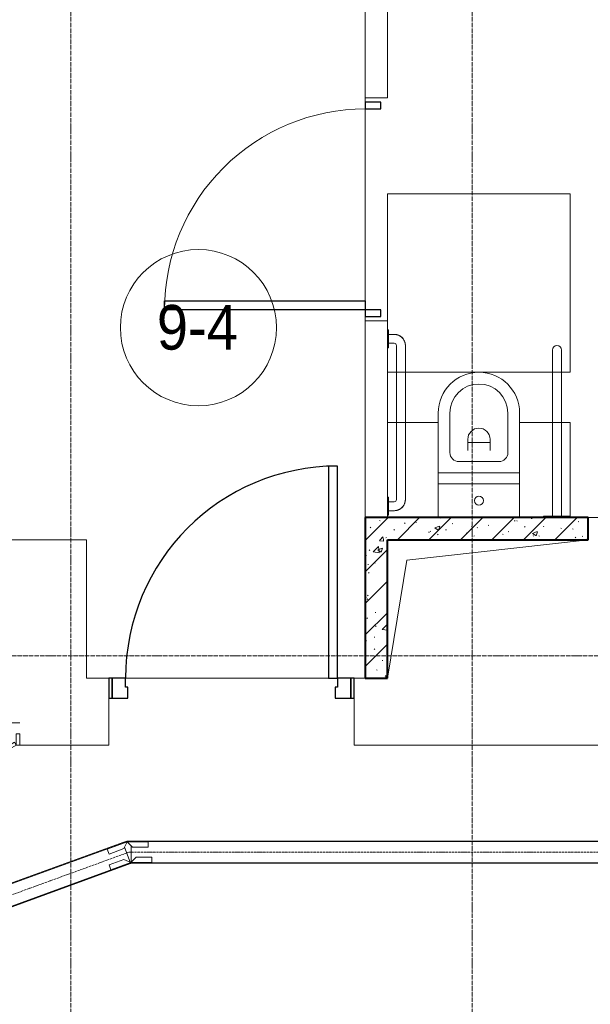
# Model space of a CAD drawing. Header units: millimetres. Extents: x 5617 to 113704, y 7718 to 156189.
# Tile 28 of 48: x 49544 to 52104, y 69238 to 73650. Entities that reach past the tile are written whole.
import ezdxf

# ---------------------------------------------------------------- set-up
doc = ezdxf.new("R2010")
doc.units = ezdxf.units.MM
for name, pattern in [('ADSK_Линия сетки', [25, 20, -2.5, 0, -2.5]), ('Линия сетки', [25, 20, -2.5, 0, -2.5]), ('Осевая', [14, 10, -2, 0, -2])]:
    doc.linetypes.add(name, pattern=pattern)
for name, color, linetype, lineweight in [('Двери', 7, 'Continuous', 18), ('Кабельные лотки', 7, 'Continuous', 18), ('Каркас_Импост', 7, 'Continuous', 30), ('Марки помещений', 7, 'Continuous', 20), ('Мебель', 7, 'Continuous', 18), ('Монтажный зазор', 7, 'Continuous', 30), ('Осевая линия', 7, 'Осевая', 18), ('Оси', 7, 'Continuous', 9), ('Панель', 7, 'Continuous', 30), ('Перекрытия', 7, 'Continuous', 18), ('Сантехнические приборы', 7, 'Continuous', 18), ('Соединительные детали кабельных лотков', 7, 'Continuous', 18), ('Стены', 7, 'Continuous', 18), ('Стены разрез', 7, 'Continuous', 40)]:
    doc.layers.add(name, color=color, linetype=linetype, lineweight=lineweight)
doc.styles.add('Arial_3', font='arial.ttf', dxfattribs={"width": 0.9, "height": 200})
pattern_1 = [(50, (0, 0), (218.62117, -19.1268), [22.86, -251.46]), (355, (0, 0), (-42.2919, 229.2684), [18.288, -201.168]), (100.451, (18.22, -1.6), (176.3311, 210.13963), [19.428, -213.708]), (46.184, (0, 60.96), (325.29495, -50.4516), [34.29, -377.19]), (96.636, (27.1, 56.76), (284.883, 296.9127), [29.142, -320.562]), (351.184, (0, 60.96), (284.8858, 296.9107), [27.432, -301.752]), (21, (30.48, 45.72), (181.93753, -122.71832), [22.86, -251.46]), (326, (30.48, 45.72), (74.1622, 221.0262), [18.288, -201.168]), (71.451, (45.64, 35.5), (256.10035, 98.30526), [19.428, -213.708]), (37.5, (0, 0), (3.70639, 101.465895), [3.353, -195.377, 3.353, -200.863, -201.93]), (37.5, (0, 0), (3.70639, 101.465895), [-402.946, 3.353, -198.577]), (7.5, (0, 0), (80.18358, 120.21653), [3.353, -113.081, 3.353, -190.805, -76.962]), (7.5, (0, 0), (80.18358, 120.21653), [-310.591, 3.353, -73.609]), (327.5, (-67.97, 0), (162.70865, -6.87497), [3.353, -72.847, 3.353, -234.391, -315.468]), (327.5, (-67.97, 0), (162.70865, -6.87497), [-313.944, 3.353, -312.115]), (317.5, (-98.45, 0), (177.75468, 30.51183), [3.353, -95.707, 3.353, -154.534, -224.028]), (317.5, (-98.45, 0), (177.75468, 30.51183), [-256.946, 3.353, -220.675])]
pattern_2 = [(45, (0, 0), (-70.71068, 70.71068), [])]

# ---------------------------------------------------------------- blocks, each defined once
blk = doc.blocks.new('A_DOR_Door - Вн_3_Одинарная_1000x2100-2785981-МКСС_K1_L02_4_800_')
at = {"layer": 'Двери', "color": 254, "lineweight": 30, "true_color": 0xcccccc}
for p, q in [((-450, 50), (-450, 950)), ((-450, 950), (-410, 950)), ((-450, 50), (-450, 950)), ((-410, 950), (-410, 50)), ((-480, 50), (-480, -20)), ((-450, 50), (-480, 50)), ((-410, 50), (-450, 50)), ((-450, -20), (-450, 50)), ((480, 50), (450, 50)), ((450, 50), (450, -20)), ((480, -20), (480, 50)), ((-480, -20), (-450, -20)), ((450, -20), (480, -20))]:
    blk.add_line(p, q, dxfattribs=at)
at = {"layer": 'Двери', "color": 254, "lineweight": 9, "true_color": 0xe5e5e5}
blk.add_arc((-450, 50), 900, 360, 90, dxfattribs=at)
blk = doc.blocks.new('MR_Зона обслуживания - MR_Зона обслуживания-2560104-МКСС_K1_L02_4_800_')
at = {"layer": 'Мебель', "color": 254, "lineweight": 9, "true_color": 0xcccccc}
for p, q in [((410, 0), (-410, 0)), ((-410, 0), (-410, -800)), ((410, -800), (410, 0)), ((-410, -800), (410, -800))]:
    blk.add_line(p, q, dxfattribs=at)
blk = doc.blocks.new('MR_Зона обслуживания - MR_Зона обслуживания-2560105-МКСС_K1_L02_4_800_')
at = {"layer": 'Мебель', "color": 254, "lineweight": 9, "true_color": 0xcccccc}
for p, q in [((-113.75, 0), (-113.75, -425)), ((113.75, -425), (113.75, 0)), ((-113.75, -425), (113.75, -425))]:
    blk.add_line(p, q, dxfattribs=at)
blk = doc.blocks.new('101_Лючок доступа_Двупольный - ЛД_П_1600х2100-3935844-МКСС_K1_L02_4_800_')
at = {"layer": 'Двери', "color": 254, "true_color": 0xcccccc}
for p, q in [((-105.2, 442.5), (-785, 50)), ((-97.7, 429.5), (-105.2, 442.5)), ((105.2, 442.5), (97.7, 429.5)), ((785, 50), (105.2, 442.5)), ((-777.5, 37), (-97.7, 429.5)), ((97.7, 429.5), (777.5, 37)), ((-785, 50), (-800, 50)), ((-785, 50), (-777.5, 37)), ((0, 50), (-755, 50)), ((755, 50), (0, 50)), ((777.5, 37), (785, 50)), ((800, 50), (785, 50)), ((800, -50), (-800, -50))]:
    blk.add_line(p, q, dxfattribs=at)
at = {"layer": 'Каркас_Импост', "color": 254, "lineweight": 18, "true_color": 0xcccccc}
for p, q in [((-800, 50), (-785, 50)), ((-800, 50), (-800, 0)), ((-785, 50), (-785, 0)), ((800, 50), (785, 50)), ((785, 50), (785, 0)), ((800, 50), (800, 0)), ((-800, 0), (-785, 0)), ((785, 0), (800, 0))]:
    blk.add_line(p, q, dxfattribs=at)
blk = doc.blocks.new('101_Дверь_Однопольная - _НЧ_Мет_900х2100_Квартира_Л-3602911-МКСС_K1_L02_4_800_')
at = {"layer": 'Каркас_Импост', "color": 254, "true_color": 0xcccccc}
for p, q in [((-475, 150), (-535, 150)), ((-535, 150), (-535, 60)), ((-475, 110), (-475, 150)), ((535, 150), (475, 150)), ((475, 150), (475, 110)), ((535, 60), (535, 150)), ((-465, 110), (-475, 110)), ((-465, 60), (-465, 110)), ((475, 110), (465, 110)), ((465, 110), (465, 60)), ((-535, 60), (-465, 60)), ((465, 60), (535, 60))]:
    blk.add_line(p, q, dxfattribs=at)
at = {"layer": 'Монтажный зазор', "color": 254, "true_color": 0xcccccc}
for p, q in [((-535, 150), (-550, 150)), ((-550, 150), (-550, 60)), ((-535, 60), (-535, 150)), ((550, 150), (535, 150)), ((535, 150), (535, 60)), ((550, 60), (550, 150)), ((-550, 60), (-535, 60)), ((535, 60), (550, 60))]:
    blk.add_line(p, q, dxfattribs=at)
at = {"layer": 'Панель', "color": 254, "true_color": 0xcccccc}
for p, q in [((475, 1100), (435, 1100)), ((435, 1100), (435, 150)), ((475, 150), (475, 1100)), ((435, 150), (475, 150))]:
    blk.add_line(p, q, dxfattribs=at)
blk.add_arc((475, 150), 950, 90, 180, dxfattribs=at)
blk = doc.blocks.new('Унитаз напольный_МГН - Унитаз МГН_Стойка_Поручень_----2498998-МКСС_K1_L02_4_800_')
at = {"layer": 'Сантехнические приборы', "color": 253, "true_color": 0xaaaaaa}
for p, q in [((-290, 200), (-410, 200)), ((-410, 200), (-410, 195)), ((-410, 195), (-290, 195)), ((-330, 195), (-370, 195)), ((-370, 195), (-370, 0)), ((-330, 0), (-330, 195)), ((-290, 195), (-290, 200)), ((-182.5, 200), (-182.5, 50)), ((182.5, 200), (-182.5, 200)), ((182.5, 50), (182.5, 200)), ((410, 190), (405, 190)), ((405, 190), (405, 110)), ((410, 110), (410, 190)), ((405, 170), (380, 170)), ((405, 130), (405, 170)), ((330, 120), (330, 0)), ((370, 0), (370, 120)), ((380, 130), (405, 130)), ((405, 110), (410, 110)), ((-182.5, 50), (182.5, 50)), ((182.5, 50), (-182.5, 50)), ((-182.5, 50), (-182.5, 0)), ((182.5, 0), (182.5, 50)), ((-370, 0), (-370, -550)), ((-330, -550), (-330, 0)), ((-182.5, 0), (182.5, 0)), ((330, 0), (330, -450)), ((370, -450), (370, 0)), ((182.5, 0), (-182.5, 0)), ((-182.5, 0), (-182.5, -267.5)), ((182.5, -267.5), (182.5, 0)), ((-90, -50), (90, -50)), ((-130, -267.5), (-130, -90)), ((-50, -150), (-50, -100)), ((50, -100), (50, -150)), ((130, -90), (130, -267.5)), ((-50, -135), (50, -135)), ((330, -450), (330, -570)), ((370, -570), (370, -450)), ((410, -560), (405, -560)), ((405, -560), (405, -640)), ((410, -640), (410, -560)), ((405, -580), (380, -580)), ((405, -620), (405, -580)), ((380, -620), (405, -620)), ((405, -640), (410, -640))]:
    blk.add_line(p, q, dxfattribs=at)
at = {"layer": 'Сантехнические приборы', "color": 253, "true_color": 0xaaaaaa, "flags": 128}
for points in [[(380, 170), (378, 170), (376, 169.8), (374, 169.6), (372, 169.4), (370.1, 169), (368.1, 168.6), (366.2, 168.1), (364.3, 167.5), (362.4, 166.8), (360.5, 166.1), (358.7, 165.2), (356.9, 164.3), (355.2, 163.4), (353.4, 162.4), (351.8, 161.3), (350.1, 160.1), (348.6, 158.9), (347, 157.6), (345.6, 156.2), (344.1, 154.8), (342.8, 153.4), (341.5, 151.9), (340.2, 150.3), (339, 148.7), (337.9, 147), (336.9, 145.3), (335.9, 143.6), (335, 141.8), (334.2, 140), (333.4, 138.1), (332.7, 136.2), (332.1, 134.3), (331.6, 132.4), (331.1, 130.5), (330.7, 128.5), (330.4, 126.5), (330.2, 124.5), (330.1, 122.5), (330, 120.5)], [(330, -570), (330, -572), (330.2, -574), (330.4, -576), (330.6, -578), (331, -579.9), (331.4, -581.9), (331.9, -583.8), (332.5, -585.7), (333.2, -587.6), (333.9, -589.5), (334.8, -591.3), (335.7, -593.1), (336.6, -594.8), (337.6, -596.6), (338.7, -598.2), (339.9, -599.9), (341.1, -601.4), (342.4, -603), (343.8, -604.4), (345.2, -605.9), (346.6, -607.2), (348.1, -608.5), (349.7, -609.8), (351.3, -611), (353, -612.1), (354.7, -613.1), (356.4, -614.1), (358.2, -615), (360, -615.8), (361.9, -616.6), (363.8, -617.3), (365.7, -617.9), (367.6, -618.4), (369.5, -618.9), (371.5, -619.3), (373.5, -619.6), (375.5, -619.8), (377.5, -619.9), (379.5, -620)]]:
    blk.add_lwpolyline(points, dxfattribs=at)
at = {"layer": 'Сантехнические приборы', "color": 253, "true_color": 0xaaaaaa}
for centre, radius, start, end in [((0, 125), 20, 0, 180), ((380, 120), 50, 90, 180), ((0, 125), 20, 180, 0), ((380, 120), 10, 90, 180), ((-90, -90), 40, 90, 180), ((90, -90), 40, 360, 90), ((0, -150), 50, 180, 0), ((0, -267.5), 182.5, 180, 360), ((0, -267.5), 130, 180, 0), ((-350, -550), 20, 180, 0), ((380, -570), 50, 180, 270), ((380, -570), 10, 180, 270)]:
    blk.add_arc(centre, radius, start, end, dxfattribs=at)
blk = doc.blocks.new('135_SLK_K1_AR_rvt-1-МКСС_K1_L02_4_800_')
at = {"layer": 'Стены разрез', "lineweight": 9, "true_color": 0xcccccc}
h = blk.add_hatch(dxfattribs=at)
h.set_pattern_fill('FP_1', color=254, style=0, pattern_type=2)
h.set_pattern_definition(pattern_1)
h.paths.add_polyline_path([(33770, 71320), (34670, 71320), (34670, 71420), (33670, 71420), (33670, 71320)])
h = blk.add_hatch(dxfattribs=at)
h.set_pattern_fill('FP_2', color=254, style=0, pattern_type=2)
h.set_pattern_definition(pattern_2)
h.paths.add_polyline_path([(33770, 71320), (34670, 71320), (34670, 71420), (33670, 71420), (33670, 71320)])
h = blk.add_hatch(dxfattribs=at)
h.set_pattern_fill('FP_1', color=254, style=0, pattern_type=2)
h.set_pattern_definition(pattern_1)
h.paths.add_polyline_path([(33770, 70700), (33770, 71320), (33670, 71320), (33670, 70700)])
h = blk.add_hatch(dxfattribs=at)
h.set_pattern_fill('FP_2', color=254, style=0, pattern_type=2)
h.set_pattern_definition(pattern_2)
h.paths.add_polyline_path([(33770, 70700), (33770, 71320), (33670, 71320), (33670, 70700)])
at = {"color": 254, "lineweight": 18, "true_color": 0xcccccc}
for p, q in [((33857.1, 71227.8), (34670, 71320)), ((33770, 70700), (33857.1, 71227.8))]:
    blk.add_line(p, q, dxfattribs=at)
at = {"layer": 'Перекрытия', "color": 254, "true_color": 0xcccccc}
for p, q in [((33670, 73300), (33670, 73280)), ((33670, 73280), (33670, 73300)), ((33670, 73250), (33670, 72390)), ((33670, 72390), (33670, 73250)), ((33670, 72320), (33670, 72300)), ((33670, 72300), (33670, 72320)), ((34670, 71420), (36000, 71420)), ((31770, 71320), (32420, 71320)), ((32420, 71320), (32420, 70700)), ((32420, 70700), (32520, 70700)), ((33505, 70700), (32595, 70700)), ((32595, 70700), (33505, 70700)), ((33620, 70700), (33670, 70700)), ((32520, 70610), (32520, 70400)), ((33620, 70400), (33620, 70610)), ((32520, 70400), (32120, 70400)), ((34970, 70400), (33620, 70400))]:
    blk.add_line(p, q, dxfattribs=at)
at = {"layer": 'Стены', "color": 254, "true_color": 0xcccccc}
for p, q in [((33670, 73300), (33670, 73800)), ((33770, 73700), (33770, 73300)), ((33670, 73300), (33770, 73300)), ((33670, 71420), (33670, 72300)), ((33770, 72300), (33670, 72300)), ((33770, 72070), (33770, 71845))]:
    blk.add_line(p, q, dxfattribs=at)
at = {"layer": 'Стены разрез', "color": 254, "true_color": 0xcccccc}
for p, q in [((34670, 71420), (33670, 71420)), ((33670, 71420), (33670, 71320)), ((34670, 71320), (34670, 71420)), ((33670, 71320), (33670, 70700)), ((33770, 71320), (34670, 71320)), ((33770, 70700), (33770, 71320)), ((33670, 70700), (33770, 70700))]:
    blk.add_line(p, q, dxfattribs=at)
at = {"layer": 'Двери', "color": 254, "lineweight": 18, "true_color": 0xcccccc}
for name, p, rotation in [('A_DOR_Door - Вн_3_Одинарная_1000x2100-2785981-МКСС_K1_L02_4_800_', (33720, 72800), 89.99999999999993), ('101_Лючок доступа_Двупольный - ЛД_П_1600х2100-3935844-МКСС_K1_L02_4_800_', (31320, 70450), 180)]:
    blk.add_blockref(name, p, dxfattribs=dict(at, rotation=rotation))
blk.add_blockref('101_Дверь_Однопольная - _НЧ_Мет_900х2100_Квартира_Л-3602911-МКСС_K1_L02_4_800_', (33070, 70550), dxfattribs=at)
at = {"layer": 'Мебель', "color": 254, "lineweight": 18, "true_color": 0xcccccc, "rotation": 180}
for name, p in [('MR_Зона обслуживания - MR_Зона обслуживания-2560104-МКСС_K1_L02_4_800_', (34180, 72070)), ('MR_Зона обслуживания - MR_Зона обслуживания-2560105-МКСС_K1_L02_4_800_', (33883.7, 71420)), ('MR_Зона обслуживания - MR_Зона обслуживания-2560105-МКСС_K1_L02_4_800_', (34476.2, 71420))]:
    blk.add_blockref(name, p, dxfattribs=at)
at = {"layer": 'Сантехнические приборы', "color": 253, "lineweight": 18, "true_color": 0xaaaaaa, "rotation": 180}
blk.add_blockref('Унитаз напольный_МГН - Унитаз МГН_Стойка_Поручень_----2498998-МКСС_K1_L02_4_800_', (34180, 71620), dxfattribs=at)
blk = doc.blocks.new('OSTEC_CLH - ЛН_ ЛП - СЛУМИ - Угол горизонтальный - ZS - Цинкование по методу Сендзимира-1555173-МКСС_K1_L02_4_800_')
at = {"layer": 'Осевая линия'}
for p, q in [((9.9, 3.6), (0, 0)), ((-10.5, 0), (0, 0)), ((-9.5, 0), (-10.5, 0))]:
    blk.add_line(p, q, dxfattribs=at)
at = {"layer": 'Соединительные детали кабельных лотков', "color": 96, "true_color": 0x008000}
for p, q in [((-10.5, 47.5), (-10.5, 50)), ((-10.5, 50), (-8.8, 50)), ((-8.8, 50), (-10.5, 50)), ((-8.4, 47.5), (-10.5, 47.5)), ((-10.5, -27.8), (-10.5, 44.2)), ((-8.8, 50), (-7.2, 50.6)), ((-7.2, 50.6), (-8.8, 50)), ((-8.4, 47.5), (-6.3, 48.2)), ((-6.3, 48.2), (-7.2, 50.6)), ((19.4, -22.6), (-5.2, 45.2)), ((26.1, -41), (8.4, -47.5)), ((8.8, -50), (27, -43.4)), ((27, -43.4), (26.1, -41)), ((-10.5, -50), (-10.5, -47.5)), ((8.4, -47.5), (-10.5, -47.5)), ((8.8, -50), (-10.5, -50))]:
    blk.add_line(p, q, dxfattribs=at)
blk = doc.blocks.new('OSTEC_U - ЛН_ ЛП - СЛУМИ - OSTEC_U - ЛН_ ЛП - СЛУМИ-1555164-МКСС_K1_L02_4_800_')
at = {"layer": 'Соединительные детали кабельных лотков', "color": 96, "true_color": 0x008000}
for p, q in [((81.1, 55), (14.3, 30.8)), ((81.1, 55), (89.3, 32.5)), ((-24, 24), (-95, 24)), ((-95, 0), (-95, 24)), ((0, 0), (-95, 0)), ((-95, 0), (-95, -0.9)), ((0, 0), (-24, 24)), ((89.3, 32.5), (0, 0)), ((14.3, 30.8), (0, 0)), ((0.9, -0.2), (0, 0)), ((89.6, 31.6), (89.3, 32.5)), ((0, 0), (-0.8, -0.5))]:
    blk.add_line(p, q, dxfattribs=at)
for start, end in [(210.7432, 250.3716), (309.6284, 349.2568)]:
    blk.add_arc((0, 0), 0.9, start, end, dxfattribs=at)
blk = doc.blocks.new('OSTEC_U - ЛН_ ЛП - СЛУМИ - OSTEC_U - ЛН_ ЛП - СЛУМИ-1555168-МКСС_K1_L02_4_800_')
at = {"layer": 'Соединительные детали кабельных лотков', "color": 96, "true_color": 0x008000}
for p, q in [((-95, 0.9), (-95, 0)), ((-0.9, -0.1), (0, 0)), ((0, 0), (89.3, 32.5)), ((0, 0), (0.9, 0.2)), ((0, 0), (30.8, -14.3)), ((30.8, -14.3), (97.5, 9.9)), ((89.3, 32.5), (89, 33.3)), ((89.3, 32.5), (97.5, 9.9)), ((-95, 0), (0, 0)), ((-95, -24), (-95, 0)), ((-95, -24), (-24, -24)), ((-24, -24), (0, 0))]:
    blk.add_line(p, q, dxfattribs=at)
for start, end in [(110, 189.2568), (10.7432, 76.7905)]:
    blk.add_arc((0, 0), 0.9, start, end, dxfattribs=at)
blk = doc.blocks.new('050_Марка_Помещение - Номер-620969-МКСС_K1_L02_4_800_')
at = {"layer": 'Марки помещений'}
blk.add_circle((0, 0), 3.5, dxfattribs=at)

msp = doc.modelspace()

# ---------------------------------------------------------------- linework, layer by layer
at = {"layer": 'Кабельные лотки', "color": 96, "true_color": 0x008000}
for p, q in [((50044.6, 69967.5), (50044.6, 69970)), ((50044.6, 69970), (69674.1, 69970)), ((50007.1, 69963.4), (48899.2, 69560.2)), ((50008, 69961), (48900.1, 69557.8)), ((50007.1, 69963.4), (50008, 69961)), ((50014.7, 69942.6), (50039.3, 69874.8)), ((50044.6, 69967.5), (69674.1, 69967.5)), ((50044.6, 69875.8), (50044.6, 69947.8)), ((50040.4, 69871.8), (48932.6, 69468.6)), ((50041.3, 69869.4), (48933.5, 69466.2)), ((50040.4, 69871.8), (50041.3, 69869.4)), ((50044.6, 69870), (50044.6, 69872.5)), ((50044.6, 69872.5), (69674.1, 69872.5)), ((50044.6, 69870), (69674.1, 69870))]:
    msp.add_line(p, q, dxfattribs=at)
at = {"layer": 'Осевая линия'}
for p, q in [((50024.2, 69916.4), (48916.4, 69513.2)), ((50044.6, 69920), (69674.1, 69920))]:
    msp.add_line(p, q, dxfattribs=at)
at = {"layer": 'Оси', "linetype": 'Линия сетки'}
for p, q in [((49774.1, 54163.6), (49774.1, 82700)), ((51574.1, 54163.6), (51574.1, 82700))]:
    msp.add_line(p, q, dxfattribs=at)
at = {"layer": 'Оси', "linetype": 'ADSK_Линия сетки'}
msp.add_line((80704.2, 70800), (26311.9, 70800), dxfattribs=at)

# ---------------------------------------------------------------- block references
at = {"lineweight": 5}
msp.add_blockref('135_SLK_K1_AR_rvt-1-МКСС_K1_L02_4_800_', (17424.1, 0), dxfattribs=at)
at = {"layer": 'Марки помещений', "xscale": 99.99999999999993, "yscale": 99.99999999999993, "zscale": 99.99999999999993}
msp.add_blockref('050_Марка_Помещение - Номер-620969-МКСС_K1_L02_4_800_', (50345.8, 72270.1), dxfattribs=at)
at = {"layer": 'Соединительные детали кабельных лотков', "rotation": 180}
msp.add_blockref('OSTEC_CLH - ЛН_ ЛП - СЛУМИ - Угол горизонтальный - ZS - Цинкование по методу Сендзимира-1555173-МКСС_K1_L02_4_800_', (50034.1, 69920), dxfattribs=at)
at = {"layer": 'Соединительные детали кабельных лотков', "color": 96, "true_color": 0x008000, "rotation": 180}
for name, p in [('OSTEC_U - ЛН_ ЛП - СЛУМИ - OSTEC_U - ЛН_ ЛП - СЛУМИ-1555164-МКСС_K1_L02_4_800_', (50025.9, 69966.6)), ('OSTEC_U - ЛН_ ЛП - СЛУМИ - OSTEC_U - ЛН_ ЛП - СЛУМИ-1555168-МКСС_K1_L02_4_800_', (50042.3, 69873.4))]:
    msp.add_blockref(name, p, dxfattribs=at)

# ---------------------------------------------------------------- texts
at = {"layer": 'Марки помещений', "lineweight": 9, "insert": (50159.3, 72371.8), "char_height": 200, "width": 447.342, "attachment_point": 1, "style": 'Arial_3'}
msp.add_mtext('9-4', dxfattribs=at)

doc.saveas('drawing.dxf')
